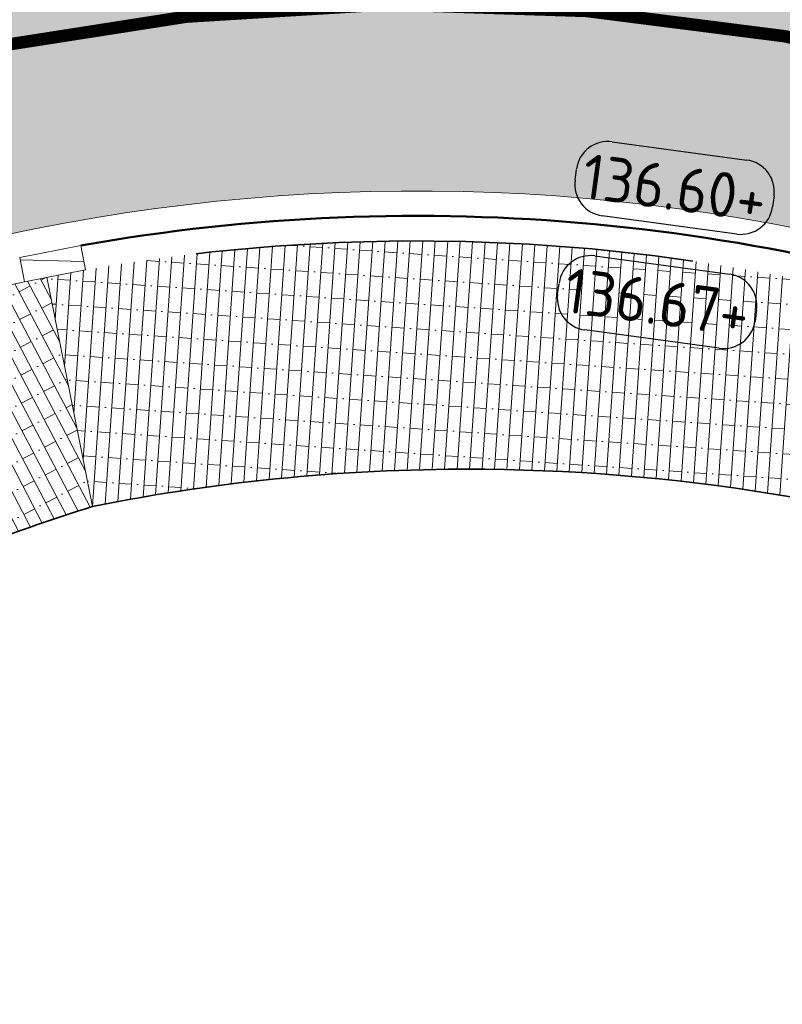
# Model space of a CAD drawing. Header units: metres. Extents: x 191748 to 192615, y 309710 to 310028.
# Tile 32 of 76: x 192069.5 to 192075.62, y 309815.12 to 309823.03. Entities that reach past the tile are written whole.
import ezdxf
from ezdxf.enums import TextEntityAlignment as Align

# ---------------------------------------------------------------- set-up
doc = ezdxf.new("R2010")
doc.units = ezdxf.units.M
for name, pattern in [('VH-GELEIDEBAND_50X200', [8, 4, -2, 0, -2]), ('VH-OPSLUITBAND-SO', [10, 4, -2, 2, -2]), ('VW-1-1_STREEP', [2, 1, -1]), ('VW-11_STREEP', [2, 1, -1])]:
    doc.linetypes.add(name, pattern=pattern)
doc.layers.add('N-WE-VH-GESLOTENVERHARDING_ASFALT_COATING_ROOD-A', color=7, linetype='Continuous', lineweight=9, true_color=0xf2beba)
doc.layers.add('N-WE-VW-MARKERING_LANGS_STREEP_11-G', color=7, linetype='VW-11_STREEP', lineweight=13, true_color=0xf7f7f7)
for name, color, linetype, lineweight in [('N-WE-VH-KANTLAAG 2 STREKS-G', 170, 'Continuous', 18), ('N-WE-VH-KANTOPSLUITING_GELEIDEBAND_70 200 VOORKANT-G', 2, 'Continuous', 50), ('N-WE-VH-KANTOPSLUITING_GELEIDEBAND_70 200-G', 6, 'VH-GELEIDEBAND_50X200', 35), ('N-WE-VH-KANTOPSLUITING_OPSLUITBAND_200X250-G', 5, 'VH-OPSLUITBAND-SO', 18), ('N-WE-VH-KANTOPSLUITING_VERLOOPBAND-S', 6, 'Continuous', 25), ('N-WE-VH-KANTVERHARDING-G', 5, 'Continuous', 35), ('N-WE-VH-OPENVERHARDING_STRAATBAKSTEEN_ROOD-A', 13, 'Continuous', 9), ('N-WE-VH-VERHARDING_ASFALT-A', 253, 'Continuous', 9), ('X-XX-AL-HOOGTELABEL-S', 7, 'Continuous', 25), ('X-XX-AL-MAATVOERING-M', 6, 'Continuous', 18)]:
    doc.layers.add(name, color=color, linetype=linetype, lineweight=lineweight)
doc.styles.add('NLCS-ISO', font='NLCS-ISO.ttf')
doc.styles.add('NLCS-ISO-M200-T18', font='NLCS-ISO.ttf', dxfattribs={"height": 0.36})
doc.dimstyles.new('NLCS-M200-T18-PIJL_L2_H2', dxfattribs={"dimscale": 0.2, "dimtxt": 2.5, "dimasz": 1.8, "dimexe": 2, "dimexo": 2, "dimgap": 0.7, "dimtad": 1, "dimzin": 0, "dimdsep": 46, "dimtxsty": 'NLCS-ISO-M200-T18', "dimcen": 0, "dimdle": 2, "dimclrd": 256, "dimclre": 256, "dimclrt": 7, "dimazin": 0, "dimtfac": 1, "dimtdec": 3, "dimtofl": 0, "dimtmove": 0, "dimatfit": 3, "dimfxl": 2, "dimfxlon": 1, "dimtfillclr": 256, "dimtolj": 1, "dimtzin": 0, "dimlwd": -1, "dimlwe": -1, "dimarcsym": 0})

# ---------------------------------------------------------------- blocks, each defined once
blk = doc.blocks.new('SAL-HOOGTE-WEGPEIL-200-SO')
for p, q in [((-0.5450000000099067, 0.3024999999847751), (0.5450000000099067, 0.3024999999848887)), ((-0.8000000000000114, -0.04250000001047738), (-0.8000000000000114, 0.04250000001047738)), ((0.8000000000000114, 0.04749999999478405), (0.8000000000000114, -0.04250000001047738)), ((0.5449999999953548, -0.297500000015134), (-0.5449999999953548, -0.297500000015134))]:
    blk.add_line(p, q)
for centre, radius, start, end in [((-0.5450000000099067, 0.04749999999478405), 0.2549999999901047, 90.00000000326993, 180.0000000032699), ((0.5450000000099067, 0.04749999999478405), 0.2549999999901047, 359.9999999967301, 89.99999999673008), ((-0.5449999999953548, -0.04250000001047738), 0.2550000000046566, 180, 270), ((0.5449999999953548, -0.04250000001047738), 0.2550000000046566, 270, 0)]:
    blk.add_arc(centre, radius, start, end)
at = {"style": 'NLCS-ISO'}
blk.add_attdef('HOOGTE', text='', height=0.36, dxfattribs=at).set_placement((0, 0.002499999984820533), align=Align.MIDDLE_CENTER)
blk = doc.blocks.new('SVH-VERLOOPBAND_GELEIDEBAND 70 200X250 VB_TROTTOIRBAND 180 200X250 VB_L500-MM')
at = {"linetype": 'Continuous', "lineweight": 0}
blk.add_line((500.0000000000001, 19.99999999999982), (0, 130), dxfattribs=at)
blk.add_lwpolyline([(500.0000000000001, -1.84741111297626e-13), (0, 0), (0, 200), (500.0000000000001, 199.9999999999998)], close=True, dxfattribs=at)
blk = doc.blocks.new('*D175')
at = {"layer": 'defpoints', "color": 0, "transparency": 16777216}
for p in [(192062.5309972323, 309817.6298362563), (192072.6848690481, 309806.0514560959)]:
    blk.add_point(p, dxfattribs=at)
at = {"layer": 'X-XX-AL-MAATVOERING-M', "transparency": 16777216}
blk.add_line((192060.8509929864, 309819.5455318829), (192062.2936339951, 309817.9004996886), dxfattribs=at)
blk.add_solid([(192062.3387445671, 309817.9400602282), (192062.248523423, 309817.8609391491), (192062.5309972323, 309817.6298362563)], dxfattribs=at)
at = {"layer": 'X-XX-AL-MAATVOERING-M', "color": 7, "transparency": 16777216, "insert": (192061.6942215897, 309819.0693370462), "char_height": 0.36, "attachment_point": 5, "rotation": 311.2497340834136, "style": 'NLCS-ISO-M200-T18'}
blk.add_mtext('\\A1;R=15.40', dxfattribs=at)

msp = doc.modelspace()

# ---------------------------------------------------------------- hatches: boundary and pattern name
at = {"layer": 'N-WE-VH-GESLOTENVERHARDING_ASFALT_COATING_ROOD-A'}
h = msp.add_hatch(color=256, dxfattribs=at)
h.dxf.hatch_style = 1
edge = h.paths.add_edge_path()
edge.add_arc((192244.0243701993, 309849.036280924), 0.4499999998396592, 230.4225353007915, 287.348414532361)
edge.add_arc((192233.6897319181, 309881.2700922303), 34.30000000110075, 287.7710036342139, 307.1700341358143)
edge.add_arc((192233.689733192, 309881.2700932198), 34.30000001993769, 307.1700314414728, 315.9919136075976)
edge.add_arc((192266.8487255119, 309849.2436790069), 11.80000000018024, 120.7354877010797, 136.0055259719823, ccw=False)
edge.add_line((192260.818035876, 309859.3862024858), (192261.6775717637, 309859.8972778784))
edge.add_line((192261.6775717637, 309859.8972778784), (192261.5753566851, 309860.0691850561))
edge.add_line((192261.5753566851, 309860.0691850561), (192270.857, 309865.588))
edge.add_line((192270.857, 309865.588), (192271.6236130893, 309864.2986961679))
edge.add_line((192271.6236130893, 309864.2986961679), (192262.9461587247, 309859.139128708))
edge.add_arc((192268.0569126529, 309850.5437698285), 9.99999999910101, 120.7354877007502, 138.2013745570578)
edge.add_arc((192233.6897319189, 309881.2700922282), 36.09999999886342, 289.36379946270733, 318.2013745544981, ccw=False)
edge.add_line((192245.6592327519, 309847.2121849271), (192245.5955394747, 309847.401771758))
edge.add_line((192245.5955394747, 309847.401771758), (192244.6476053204, 309847.083305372))
edge.add_arc((192233.6839772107, 309881.2912425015), 35.92191676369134, 284.36949514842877, 287.7706307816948, ccw=False)
edge.add_arc((192245.1302455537, 309836.6122301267), 10.19999999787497, 104.3694951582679, 123.9399972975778)
edge.add_arc((192258.1392042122, 309817.2820200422), 33.50000058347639, 123.9399973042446, 125.1354368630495)
edge.add_line((192238.8595800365, 309844.6781170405), (192233.0580172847, 309840.5953475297))
edge.add_arc((192221.6628963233, 309856.7876672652), 19.80000000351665, 291.26296266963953, 305.13543687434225, ccw=False)
edge.add_line((192228.8433443, 309838.3355354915), (192227.0587217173, 309837.6410688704))
edge.add_arc((192234.3842292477, 309818.8161667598), 20.20000000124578, 111.2629626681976, 123.3955080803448)
edge.add_line((192223.2658404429, 309835.6809653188), (192220.6846251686, 309834.0017217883))
edge.add_line((192220.6846251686, 309834.0017217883), (192219.8426701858, 309833.4635931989))
edge.add_arc((192084.1208556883, 310046.7414148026), 252.8000002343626, 300.0404543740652, 302.4711089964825, ccw=False)
edge.add_line((192210.6754033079, 309827.8994933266), (192196.5308240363, 309819.7197953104))
edge.add_line((192196.5308240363, 309819.7197953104), (192192.8295869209, 309817.6371578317))
edge.add_arc((192142.7684716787, 309904.204339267), 99.99996080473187, 298.6623529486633, 300.0404547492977, ccw=False)
edge.add_line((192190.7331580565, 309816.4582224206), (192190.6371805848, 309816.633802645))
edge.add_arc((192142.7686785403, 309904.2026409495), 99.79827117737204, 269.1016171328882, 298.6627164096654, ccw=False)
edge.add_arc((192141.984624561, 309854.2105173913), 49.79999962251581, 267.28177641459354, 269.1017624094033, ccw=False)
edge.add_arc((192146.0156778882, 309939.1148792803), 134.7999999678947, 262.0982203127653, 267.28177642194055, ccw=False)
edge.add_line((192127.4840057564, 309805.5947792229), (192126.5002487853, 309805.7350156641))
edge.add_line((192126.5002487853, 309805.7350156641), (192113.7508740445, 309808.2331677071))
edge.add_arc((192146.0156775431, 309939.1148779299), 134.7999985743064, 255.7287576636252, 256.15163443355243, ccw=False)
edge.add_arc((192146.0156779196, 309939.1148793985), 134.8000000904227, 249.2839910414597, 255.72875766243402, ccw=False)
edge.add_line((192098.3320379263, 309813.0303422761), (192078.8062263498, 309820.4147669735))
edge.add_line((192078.8062263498, 309820.4147669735), (192078.2031537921, 309820.6428416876))
edge.add_arc((192072.6848690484, 309806.0514560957), 15.60000000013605, 69.28399103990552, 186.6211746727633)
edge.add_line((192057.1889176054, 309804.2527096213), (192058.1706189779, 309795.7954884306))
edge.add_line((192058.1706189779, 309795.7954884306), (192059.8562187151, 309781.2742804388))
edge.add_arc((192556.7199951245, 309838.9494718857), 500.2000000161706, 186.6211746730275, 188.2193609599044)
edge.add_line((192061.6580603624, 309767.43918755), (192062.8420816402, 309759.6676848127))
edge.add_line((192062.8420816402, 309759.6676848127), (192061.298320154, 309759.4374529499))
edge.add_line((192061.298320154, 309759.4374529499), (192060.1734683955, 309767.2247424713))
edge.add_arc((192556.7199952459, 309838.9494719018), 501.7000001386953, 186.6211746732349, 188.2193609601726, ccw=False)
edge.add_line((192058.3662233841, 309781.1013240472), (192056.6806236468, 309795.6225320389))
edge.add_line((192056.6806236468, 309795.6225320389), (192055.6989222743, 309804.0797532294))
edge.add_arc((192072.6848690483, 309806.0514560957), 17.10000000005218, 69.28399104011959, 186.6211746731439, ccw=False)
edge.add_line((192078.7337580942, 309822.0458595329), (192079.3368306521, 309821.8177848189))
edge.add_line((192079.3368306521, 309821.8177848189), (192080.1912720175, 309821.4946454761))
edge.add_line((192080.1912720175, 309821.4946454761), (192098.8626422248, 309814.4333601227))
edge.add_arc((192146.015677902, 309939.1148793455), 133.3000000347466, 249.2839910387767, 256.1356227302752)
edge.add_arc((192146.0156779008, 309939.1148793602), 133.3000000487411, 256.1356227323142, 261.6913552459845)
edge.add_arc((192146.0156778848, 309939.1148792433), 133.2999999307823, 261.6913552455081, 267.2817764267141)
edge.add_arc((192141.9846245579, 309854.2105172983), 48.29999952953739, 267.2817764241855, 269.1017624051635)
edge.add_arc((192142.7684526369, 309904.2043734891), 98.299999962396, 269.1017624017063, 300.0462624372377)
edge.add_line((192191.9871735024, 309819.113789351), (192195.6884480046, 309821.1964478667))
edge.add_line((192195.6884480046, 309821.1964478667), (192209.8243640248, 309829.3711359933))
edge.add_arc((192084.1208557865, 310046.7414146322), 251.1000000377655, 300.0404543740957, 303.1985352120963)
edge.add_arc((192233.4902673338, 309818.468291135), 21.69999999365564, 111.2629626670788, 123.19853521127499, ccw=False)
edge.add_line((192225.6207864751, 309838.6910820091), (192228.2993709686, 309839.7334242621))
edge.add_arc((192221.6628963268, 309856.7876672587), 18.29999999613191, 291.2629626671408, 305.1354368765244)
edge.add_line((192232.1947505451, 309841.8220384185), (192237.9963133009, 309845.904807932))
edge.add_arc((192258.1392035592, 309817.2820209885), 34.99999943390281, 123.93999727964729, 125.1354368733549, ccw=False)
edge.add_line((192238.5978501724, 309846.3188160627), (192239.7848766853, 309847.0833405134))
edge.add_arc((192246.077788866, 309836.8657450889), 11.99999999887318, 105.5881973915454, 121.62848938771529, ccw=False)
edge.add_line((192242.8531319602, 309848.4243603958), (192243.7376658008, 309848.6894371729))
at = {"layer": 'N-WE-VH-OPENVERHARDING_STRAATBAKSTEEN_ROOD-A'}
h = msp.add_hatch(dxfattribs=at)
h.set_pattern_fill('AVH-SBS_WAALFORMAAT_HALFST', color=256, scale=2, angle=90, pattern_type=2)
h.set_pattern_definition([(86.09152598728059, (192070.083, 309819.118), (-0.09976742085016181, 0.006816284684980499), []), (176.0915259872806, (192070.1102651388, 309819.5170696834), (-0.02726513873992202, -0.3990696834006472), [0.1, -0.1]), (176.0915259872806, (192069.9968651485, 309819.3243511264), (-0.02726513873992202, -0.3990696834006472), [0.1, -0.1]), (86.09152598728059, (192070.046748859, 309819.3209429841), (-0.1995348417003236, 0.013632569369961), [0, -0.4, 0, 0, 0]), (86.09152598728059, (192069.9606140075, 309819.5272941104), (-0.1995348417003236, 0.013632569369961), [0, -0.4, 0, 0, 0])])
h.paths.add_polyline_path([(192078.0616593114, 309820.2687035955, 0.1404416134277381), (192069.7164542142, 309820.9587869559), (192070.083, 309819.1180000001, -0.05202978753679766), (192073.236360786, 309819.4169595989, -0.0815499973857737), (192078.1084398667, 309818.5696879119), (192078.6647318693, 309820.0406288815)])
h = msp.add_hatch(dxfattribs=at)
h.set_pattern_fill('AVH-SBS_WAALFORMAAT_HALFST', color=256, scale=2, angle=90, pattern_type=2)
h.set_pattern_definition([(117.7445171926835, (192065.199, 309816.549), (-0.08850321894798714, -0.04655298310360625), []), (207.7445171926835, (192065.0127880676, 309816.9030128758), (0.186211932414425, -0.3540128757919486), [0.1, -0.1]), (207.7445171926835, (192065.0173908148, 309816.6794534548), (0.186211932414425, -0.3540128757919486), [0.1, -0.1]), (117.7445171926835, (192065.0616424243, 309816.7027299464), (-0.1770064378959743, -0.09310596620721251), [0, -0.4, 0, 0, 0]), (117.7445171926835, (192064.8800332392, 309816.8331834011), (-0.1770064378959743, -0.09310596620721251), [0, -0.4, 0, 0, 0])])
h.paths.add_polyline_path([(192069.7164542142, 309820.958786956, 0.1061244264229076), (192063.8597127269, 309818.4271021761), (192065.199, 309816.5490000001, -0.05771850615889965), (192068.315, 309818.452, -0.02714426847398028), (192070.0830000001, 309819.1180000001)])
at = {"layer": 'N-WE-VH-VERHARDING_ASFALT-A'}
h = msp.add_hatch(color=256, dxfattribs=at)
h.dxf.hatch_style = 1
edge = h.paths.add_edge_path()
edge.add_arc((192068.7380743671, 309810.6445459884), 16.30000000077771, 122.8492405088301, 186.9000726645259)
edge.add_line((192052.5561320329, 309808.6862949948), (192052.7216872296, 309807.3182347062))
edge.add_line((192052.7216872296, 309807.3182347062), (192058.5652834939, 309759.0298562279))
edge.add_line((192058.5652834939, 309759.0298562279), (192061.298320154, 309759.4374529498))
edge.add_line((192061.298320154, 309759.4374529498), (192060.1734683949, 309767.224742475))
edge.add_arc((192556.7199951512, 309838.9494718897), 501.7000000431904, 186.6211746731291, 188.2193609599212, ccw=False)
edge.add_line((192058.3662233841, 309781.101324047), (192055.6989222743, 309804.0797532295))
edge.add_arc((192072.6848690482, 309806.0514560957), 17.09999999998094, 69.28399103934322, 186.621174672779, ccw=False)
edge.add_line((192078.7337580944, 309822.0458595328), (192080.1856861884, 309821.4967579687))
edge.add_line((192080.1856861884, 309821.4967579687), (192080.9566771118, 309823.5572512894))
edge.add_line((192080.9566771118, 309823.5572512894), (192074.5393479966, 309825.9842071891))
edge.add_arc((192068.7380742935, 309810.6445454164), 16.39999999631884, 69.28399104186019, 86.92408697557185)
edge.add_arc((192068.738074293, 309810.6445453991), 16.40000001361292, 86.92408697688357, 92.72158726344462)
edge.add_arc((192069.4176080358, 309809.2144069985), 17.87123448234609, 94.68040749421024, 122.1923903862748)

# ---------------------------------------------------------------- linework, layer by layer
at = {"layer": 'N-WE-VH-KANTLAAG 2 STREKS-G'}
msp.add_lwpolyline([(192190.7331580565, 309816.4582224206), (192190.6371805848, 309816.633802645, -0.1102568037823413), (192148.8533314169, 309804.5900459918, -0.01917379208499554), (192141.2039318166, 309804.4166374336, -0.007941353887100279), (192139.6229015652, 309804.4665506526, -0.02262138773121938), (192127.4840057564, 309805.5947792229, -0.001842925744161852), (192126.5002487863, 309805.735015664), (192113.7508740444, 309808.2331677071, -0.00184515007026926), (192112.7857770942, 309808.4748636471, -0.02812801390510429), (192098.3320379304, 309813.0303422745), (192094.8224812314, 309814.3576139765), (192078.8062263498, 309820.4147669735), (192078.2031537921, 309820.6428416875, 0.5619611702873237), (192057.1889176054, 309804.2527096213), (192058.1706189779, 309795.7954884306), (192058.369285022, 309795.8185492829)], format="xyb", dxfattribs=at)
at = {"layer": 'N-WE-VH-KANTOPSLUITING_GELEIDEBAND_70 200 VOORKANT-G'}
msp.add_lwpolyline([(192113.2229994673, 309808.1582443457, -0.02905799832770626), (192098.2612906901, 309812.8432732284), (192094.7517339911, 309814.1705449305), (192078.7354791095, 309820.2276979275), (192078.1324065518, 309820.4557726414, 0.1351782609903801), (192069.9900685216, 309821.2138454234)], format="xyb", dxfattribs=at)
at = {"layer": 'N-WE-VH-KANTOPSLUITING_GELEIDEBAND_70 200-G', "flags": 128}
msp.add_lwpolyline([(192113.1744178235, 309807.9642344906, -0.02905799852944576), (192098.1905434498, 309812.6562041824), (192094.6809867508, 309813.9834758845), (192078.6647318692, 309820.0406288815), (192078.0616593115, 309820.2687035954, 0.1351239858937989), (192070.0282567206, 309821.0174980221)], format="xyb", dxfattribs=at)
at = {"layer": 'N-WE-VH-KANTOPSLUITING_OPSLUITBAND_200X250-G'}
msp.add_lwpolyline([(192069.5374908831, 309820.9220314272, 0.06525169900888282), (192065.8116971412, 309819.6087238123)], format="xyb", dxfattribs=at)
at = {"layer": 'N-WE-VH-KANTVERHARDING-G'}
msp.add_lwpolyline([(192063.2229999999, 309812.972), (192063.409, 309813.85, -0.1731644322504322), (192065.199, 309816.549, -0.05771850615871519), (192068.315, 309818.452, -0.02714426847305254), (192070.083, 309819.118, -0.05202978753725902), (192073.236360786, 309819.4169595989, -0.08154999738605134), (192078.1084398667, 309818.5696879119), (192079.07, 309818.223), (192093.682, 309812.676), (192093.32, 309811.561), (192094.384, 309811.208), (192094.4641220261, 309811.4483660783), (192094.946, 309811.277), (192098.734, 309809.669), (192099.246, 309809.451)], format="xyb", dxfattribs=at)
at = {"layer": 'N-WE-VH-OPENVERHARDING_STRAATBAKSTEEN_ROOD-A'}
msp.add_lwpolyline([(192070.083, 309819.118), (192069.7164542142, 309820.9587869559)], dxfattribs=at)
at = {"layer": 'N-WE-VW-MARKERING_LANGS_STREEP_11-G', "linetype": 'VW-1-1_STREEP', "ltscale": 5, "flags": 128}
msp.add_lwpolyline([(192069.2533912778, 309822.8036189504, 0.1, 0.1, -0.1418413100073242), (192078.7337580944, 309822.0458595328, 0.1, 0.1, 0), (192095.3530855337, 309815.7606318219, 0.1, 0.1, 0), (192098.8626422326, 309814.4333601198, 0.1, 0.1, 0.07869198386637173), (192139.6940378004, 309805.9648629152, 0.1, 0.1, 0.007941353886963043), (192141.2274466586, 309805.9164531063, 0.1, 0.1, 0.01917379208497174), (192148.761875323, 309806.0872553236, 0.1, 0.1, 0.1163447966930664), (192191.9785476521, 309819.1088005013, 0.1, 0.1, 0), (192195.6797847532, 309821.1914379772, 0.1, 0.1, 0), (192209.8243640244, 309829.371135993, 0.1, 0.1, 0.01378059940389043), (192221.6086096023, 309836.6263804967, 0.1, 0.1, -0.0521258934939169), (192225.6207864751, 309838.6910820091, 0.1, 0.1, 0), (192228.2993709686, 309839.7334242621, 0.1, 0.1, 0.06060412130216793), (192232.1947505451, 309841.8220384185, 0.1, 0.1, 0), (192237.9963132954, 309845.9048079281, 0.1, 0.1, -0.01530313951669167), (192239.7848766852, 309847.0833405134, 0, 0, 0)], format="xyseb", dxfattribs=at)

# ---------------------------------------------------------------- block references
at = {"layer": 'N-WE-VH-KANTOPSLUITING_VERLOOPBAND-S', "xscale": 0.0009999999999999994, "yscale": 0.0009999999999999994, "zscale": 0.0009999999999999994, "rotation": 191.0080716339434}
msp.add_blockref('SVH-VERLOOPBAND_GELEIDEBAND 70 200X250 VB_TROTTOIRBAND 180 200X250 VB_L500-MM', (192069.9900684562, 309821.2138454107), dxfattribs=at)
at = {"layer": 'X-XX-AL-HOOGTELABEL-S', "rotation": 352.2502989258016}
for p, values in [((192074.7554370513, 309821.6739254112), {'HOOGTE': '136.60+'}), ((192074.6155447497, 309820.7570679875), {'HOOGTE': '136.67+'})]:
    msp.add_blockref('SAL-HOOGTE-WEGPEIL-200-SO', p, dxfattribs=at).add_auto_attribs(values)

# ---------------------------------------------------------------- dimensions: what is measured, and where the dimension line sits
at = {"layer": 'X-XX-AL-MAATVOERING-M'}
dim = msp.add_radius_dim(center=(192072.6848690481, 309806.0514560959), mpoint=(192062.5309972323, 309817.6298362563), dimstyle='NLCS-M200-T18-PIJL_L2_H2', override={"dimpost": 'R=<>'}, dxfattribs=at)
dim.commit()
dim.dimension.update_dxf_attribs({"geometry": '*D175', "text_midpoint": (192061.6942215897, 309819.0693370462)})

doc.saveas('drawing.dxf')
